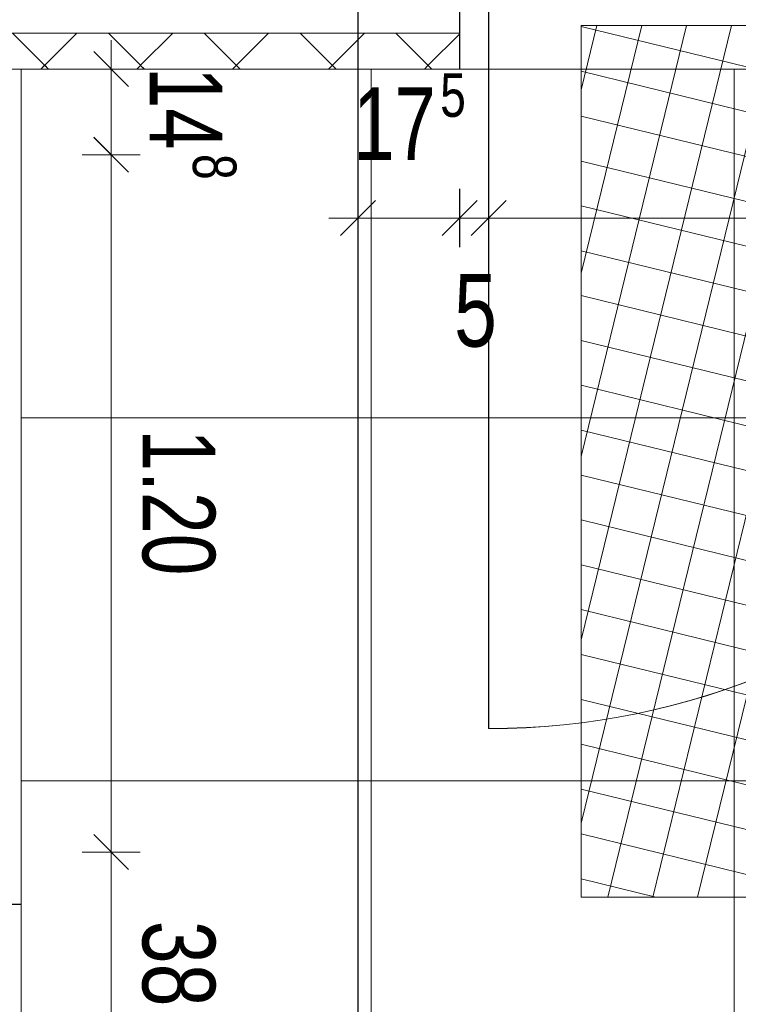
# Model space of a CAD drawing. Extents: x 229 to 926, y 37 to 878.
# Tile 34 of 194: x 491 to 516, y 131 to 165. Entities that reach past the tile are written whole.
import ezdxf
from ezdxf.lldxf.tags import DXFTag

# ---------------------------------------------------------------- set-up
doc = ezdxf.new("R2010")
doc.units = 0
doc.layers.get('0').update_dxf_attribs({"lineweight": 13})
doc.layers.add('A_BI_Innenwand', color=7, linetype='Continuous', lineweight=18, true_color=0x80ff80, plot=False)
doc.layers.add('A_BI_Tuer', color=7, linetype='Continuous', lineweight=18, true_color=0xbdbbbb, plot=False)
for name, color, linetype, lineweight in [('Axen', 7, 'Continuous', 25), ('Axen-A03ENJ5PI0', 7, 'Continuous', 25), ('Bewegungsfläche', 7, 'Continuous', 25), ('Deckenspiegel', 7, 'Continuous', 25), ('Fullfläche', 7, 'Continuous', 25), ('Fullfläche-A03ENJ5QI0', 7, 'Continuous', 25), ('Maßlinien', 7, 'Continuous', 25), ('Maßlinien-A03ENJ5WI0', 7, 'Continuous', 25), ('Treppen', 7, 'Continuous', 25), ('Treppen-A03ENJ5SI0', 7, 'Continuous', 25), ('Türen', 7, 'Continuous', 25), ('Türen-A03ENJ5UI0', 7, 'Continuous', 25), ('Wände', 7, 'Continuous', 25), ('Wände-A03ENJ5VI0', 7, 'Continuous', 25)]:
    doc.layers.add(name, color=color, linetype=linetype, lineweight=lineweight)
doc.styles.get("Standard").update_dxf_attribs({"font": 'arial.ttf'})
tags = doc.linetypes.add('ALL_S25', pattern=[0.001, 0, -0.001]).pattern_tags.tags
tags[6:7] = [DXFTag(74, 4), DXFTag(75, 0), DXFTag(340, '0'), DXFTag(46, 1.0), DXFTag(50, 0.0), DXFTag(44, 0.0), DXFTag(45, 0.0)]
tags[4:5] = [DXFTag(74, 4), DXFTag(75, 0), DXFTag(340, '0'), DXFTag(46, 1.0), DXFTag(50, 0.0), DXFTag(44, 0.0), DXFTag(45, 0.0)]
tags = doc.linetypes.add('ALL_S25-A03ENJ5XI0', pattern=[0.001, 0, -0.001]).pattern_tags.tags
tags[6:7] = [DXFTag(74, 4), DXFTag(75, 0), DXFTag(340, '0'), DXFTag(46, 1.0), DXFTag(50, 0.0), DXFTag(44, 0.0), DXFTag(45, 0.0)]
tags[4:5] = [DXFTag(74, 4), DXFTag(75, 0), DXFTag(340, '0'), DXFTag(46, 1.0), DXFTag(50, 0.0), DXFTag(44, 0.0), DXFTag(45, 0.0)]
tags = doc.linetypes.add('PUNKT2_S9', pattern=[0.001, 0, -0.001]).pattern_tags.tags
tags[6:7] = [DXFTag(74, 4), DXFTag(75, 0), DXFTag(340, '0'), DXFTag(46, 1.0), DXFTag(50, 0.0), DXFTag(44, 0.0), DXFTag(45, 0.0)]
tags[4:5] = [DXFTag(74, 4), DXFTag(75, 0), DXFTag(340, '0'), DXFTag(46, 1.0), DXFTag(50, 0.0), DXFTag(44, 0.0), DXFTag(45, 0.0)]
tags = doc.linetypes.add('PUNKT2_S9-A03ENJ5YI0', pattern=[0.001, 0, -0.001]).pattern_tags.tags
tags[6:7] = [DXFTag(74, 4), DXFTag(75, 0), DXFTag(340, '0'), DXFTag(46, 1.0), DXFTag(50, 0.0), DXFTag(44, 0.0), DXFTag(45, 0.0)]
tags[4:5] = [DXFTag(74, 4), DXFTag(75, 0), DXFTag(340, '0'), DXFTag(46, 1.0), DXFTag(50, 0.0), DXFTag(44, 0.0), DXFTag(45, 0.0)]

# ---------------------------------------------------------------- blocks, each defined once
blk = doc.blocks.new('Referenz-A03ENJ5LI0', base_point=(255.728, 65.704))
at = {"layer": 'Axen', "color": 0, "linetype": 'ALL_S25', "lineweight": -2, "ltscale": 0.13}
blk.add_line((502.834, 66.032), (502.834, 801.546), dxfattribs=at)
at = {"layer": 'Bewegungsfläche', "color": 0, "lineweight": -2}
for p, q in [((510.514, 162.134), (511.055, 164.346)), ((510.514, 155.823), (512.599, 164.346)), ((510.514, 149.512), (514.144, 164.346)), ((510.514, 143.201), (515.688, 164.346)), ((510.514, 136.89), (517.232, 164.346)), ((510.514, 134.346), (510.514, 164.346)), ((510.514, 164.346), (540.514, 164.346)), ((510.514, 164.315), (540.514, 156.975)), ((511.436, 134.346), (518.776, 164.346)), ((512.98, 134.346), (520.321, 164.346)), ((514.524, 134.346), (521.865, 164.346)), ((510.514, 162.771), (540.514, 155.43)), ((510.514, 161.227), (540.514, 153.886)), ((510.514, 159.682), (540.514, 152.342)), ((510.514, 158.138), (540.514, 150.798)), ((510.514, 156.594), (540.514, 149.253)), ((510.514, 155.05), (540.514, 147.709)), ((510.514, 153.505), (540.514, 146.165)), ((510.514, 151.961), (540.514, 144.621)), ((510.514, 150.417), (540.514, 143.076)), ((510.514, 148.873), (540.514, 141.532)), ((510.514, 147.329), (540.514, 139.988)), ((510.514, 145.784), (540.514, 138.444)), ((510.514, 144.24), (540.514, 136.899)), ((510.514, 142.696), (540.514, 135.355)), ((510.514, 141.152), (538.327, 134.346)), ((510.514, 139.607), (532.016, 134.346)), ((510.514, 138.063), (525.705, 134.346)), ((510.514, 136.519), (519.393, 134.346)), ((510.514, 134.975), (513.082, 134.346)), ((540.514, 134.346), (510.514, 134.346))]:
    blk.add_line(p, q, dxfattribs=at)
at = {"layer": 'Fullfläche', "color": 0, "lineweight": -2}
for p, q in [((490.939, 164.083), (492.043, 162.978)), ((493.154, 164.083), (492.05, 162.978)), ((494.239, 164.083), (495.343, 162.977)), ((496.454, 164.083), (495.35, 162.977)), ((497.539, 164.083), (498.643, 162.977)), ((499.755, 164.082), (498.65, 162.977)), ((500.839, 164.082), (501.943, 162.976)), ((503.055, 164.082), (501.95, 162.976)), ((504.139, 164.082), (505.243, 162.976)), ((506.334, 164.061), (505.25, 162.976)), ((492.043, 162.975), (491.915, 162.846)), ((492.05, 162.975), (492.178, 162.846)), ((495.343, 162.974), (495.215, 162.846)), ((495.35, 162.974), (495.478, 162.846)), ((498.643, 162.974), (498.516, 162.846)), ((498.65, 162.974), (498.777, 162.846)), ((501.943, 162.973), (501.816, 162.846)), ((501.95, 162.973), (502.077, 162.846)), ((505.243, 162.973), (505.117, 162.846)), ((505.25, 162.973), (505.376, 162.846))]:
    blk.add_line(p, q, dxfattribs=at)
at = {"layer": 'Maßlinien', "color": 0, "lineweight": -2}
for p, q in [((494.334, 162.846), (494.334, 163.846)), ((494.934, 162.246), (493.734, 163.446)), ((494.334, 162.846), (493.334, 162.846)), ((494.334, 162.846), (495.334, 162.846)), ((494.334, 159.896), (494.334, 162.846)), ((494.934, 159.296), (493.734, 160.496)), ((494.334, 159.896), (493.334, 159.896)), ((494.334, 159.896), (495.334, 159.896)), ((494.334, 135.896), (494.334, 159.896)), ((502.834, 157.719), (502.834, 158.719)), ((506.334, 157.719), (506.334, 158.719)), ((507.334, 157.719), (507.334, 158.719)), ((502.234, 157.119), (503.434, 158.319)), ((505.734, 157.119), (506.934, 158.319)), ((506.734, 157.119), (507.934, 158.319)), ((502.834, 157.719), (501.834, 157.719)), ((502.834, 157.719), (502.834, 156.719)), ((502.834, 157.719), (506.334, 157.719)), ((506.334, 157.719), (506.334, 156.719)), ((506.334, 157.719), (506.469, 157.719)), ((506.469, 157.719), (507.334, 157.719)), ((507.334, 157.719), (507.334, 156.719)), ((507.334, 157.719), (532.534, 157.719)), ((494.934, 135.296), (493.734, 136.496)), ((494.334, 135.896), (493.334, 135.896)), ((494.334, 135.896), (495.334, 135.896)), ((494.334, 128.296), (494.334, 135.896))]:
    blk.add_line(p, q, dxfattribs=at)
at = {"layer": 'Treppen', "color": 0, "linetype": 'PUNKT2_S9', "lineweight": -2, "ltscale": 0.13}
for p, q in [((491.234, 134.096), (414.234, 134.096)), ((491.234, 101.346), (491.234, 134.096))]:
    blk.add_line(p, q, dxfattribs=at)
at = {"layer": 'Türen', "color": 0, "lineweight": -2}
blk.add_line((507.334, 165.346), (507.334, 140.146), dxfattribs=at)
blk.add_ellipse((507.334, 165.346), major_axis=(0, -25.2), ratio=1, start_param=0, end_param=1.570796, dxfattribs=at)
at = {"layer": 'Wände', "color": 0, "lineweight": -2}
for p, q in [((506.334, 162.846), (506.334, 165.346)), ((506.334, 164.082), (381.634, 164.097)), ((382.433, 162.846), (506.334, 162.846))]:
    blk.add_line(p, q, dxfattribs=at)
at = {"layer": 'Maßlinien', "color": 0, "lineweight": -2, "attachment_point": 1}
for s, insert, char_height, rotation in [('{\\W0.73;\\fArial;14}', (498.166, 162.912), 2.5, 270), ('{\\W0.76;\\fArial;5}', (505.662, 162.701), 1.5, 0), ('{\\W0.73;\\fArial;17}', (502.674, 162.219), 2.5, 0), ('{\\W0.76;\\fArial;8}', (498.649, 159.924), 1.5, 270), ('{\\W0.76;\\fArial;5}', (506.14, 155.793), 2.5, 0), ('{\\W0.74;\\fArial;1.20}', (497.916, 150.446), 2.5, 270), ('{\\W0.76;\\fArial;38}', (497.918, 133.531), 2.5, 270)]:
    blk.add_mtext(s, dxfattribs=dict(at, insert=insert, char_height=char_height, rotation=rotation))
blk = doc.blocks.new('Referenz-A03ENJ62I0', base_point=(255.728, 65.706))
at = {"layer": 'Axen-A03ENJ5PI0', "color": 0, "linetype": 'ALL_S25-A03ENJ5XI0', "lineweight": -2, "ltscale": 0.13}
blk.add_line((502.833, 66.032), (502.833, 801.546), dxfattribs=at)
at = {"layer": 'Deckenspiegel', "color": 0, "lineweight": -2}
for p, q in [((491.233, 101.348), (491.233, 162.847)), ((491.233, 162.847), (552.833, 162.847)), ((503.284, 101.348), (503.283, 162.847)), ((515.784, 101.348), (515.783, 162.847)), ((491.233, 150.847), (552.833, 150.847)), ((491.233, 138.347), (552.833, 138.347))]:
    blk.add_line(p, q, dxfattribs=at)
at = {"layer": 'Fullfläche-A03ENJ5QI0', "color": 0, "lineweight": -2}
for p, q in [((490.939, 164.085), (492.043, 162.979)), ((493.154, 164.085), (492.05, 162.979)), ((494.239, 164.084), (495.343, 162.979)), ((496.454, 164.084), (495.35, 162.979)), ((497.539, 164.084), (498.643, 162.978)), ((499.754, 164.084), (498.649, 162.978)), ((500.838, 164.084), (501.943, 162.978)), ((503.054, 164.083), (501.95, 162.978)), ((504.138, 164.083), (505.243, 162.977)), ((506.334, 164.062), (505.249, 162.977)), ((492.043, 162.976), (491.914, 162.847)), ((492.05, 162.976), (492.178, 162.847)), ((495.343, 162.975), (495.215, 162.847)), ((495.35, 162.975), (495.477, 162.847)), ((498.643, 162.975), (498.515, 162.847)), ((498.649, 162.975), (498.777, 162.847)), ((501.943, 162.974), (501.816, 162.847)), ((501.95, 162.974), (502.076, 162.847)), ((505.243, 162.974), (505.117, 162.847)), ((505.249, 162.974), (505.376, 162.847))]:
    blk.add_line(p, q, dxfattribs=at)
at = {"layer": 'Maßlinien-A03ENJ5WI0', "color": 0, "lineweight": -2}
for p, q in [((494.333, 162.847), (494.333, 163.847)), ((494.934, 162.247), (493.734, 163.447)), ((494.333, 162.847), (493.333, 162.847)), ((494.333, 162.847), (495.333, 162.847)), ((494.333, 159.897), (494.333, 162.847)), ((494.934, 159.297), (493.734, 160.497)), ((494.333, 159.897), (493.333, 159.897)), ((494.333, 159.897), (495.333, 159.897)), ((494.333, 135.897), (494.333, 159.897)), ((502.833, 157.72), (502.833, 158.72)), ((506.333, 157.72), (506.333, 158.72)), ((507.333, 157.72), (507.333, 158.72)), ((502.233, 157.121), (503.433, 158.32)), ((505.733, 157.121), (506.934, 158.32)), ((506.733, 157.121), (507.934, 158.32)), ((502.833, 157.72), (501.833, 157.72)), ((502.833, 157.72), (502.833, 156.72)), ((502.833, 157.72), (506.333, 157.72)), ((506.333, 157.72), (506.333, 156.72)), ((506.333, 157.72), (506.469, 157.72)), ((506.469, 157.72), (507.333, 157.72)), ((507.333, 157.72), (507.333, 156.72)), ((507.333, 157.72), (532.533, 157.72)), ((494.934, 135.298), (493.734, 136.497)), ((494.333, 135.897), (493.333, 135.897)), ((494.333, 135.897), (495.333, 135.897)), ((494.333, 128.298), (494.333, 135.897))]:
    blk.add_line(p, q, dxfattribs=at)
at = {"layer": 'Treppen-A03ENJ5SI0', "color": 0, "linetype": 'PUNKT2_S9-A03ENJ5YI0', "lineweight": -2, "ltscale": 0.13}
for p, q in [((491.233, 134.098), (414.234, 134.098)), ((491.233, 101.348), (491.233, 134.098))]:
    blk.add_line(p, q, dxfattribs=at)
at = {"layer": 'Türen-A03ENJ5UI0', "color": 0, "lineweight": -2}
blk.add_line((507.333, 165.347), (507.333, 140.147), dxfattribs=at)
blk.add_ellipse((507.333, 165.347), major_axis=(0, -25.2), ratio=1, start_param=0, end_param=1.570796, dxfattribs=at)
at = {"layer": 'Wände-A03ENJ5VI0', "color": 0, "lineweight": -2}
for p, q in [((506.333, 162.847), (506.333, 165.347)), ((506.334, 164.083), (381.634, 164.098)), ((382.433, 162.847), (506.333, 162.847))]:
    blk.add_line(p, q, dxfattribs=at)
at = {"layer": 'Maßlinien-A03ENJ5WI0', "color": 0, "lineweight": -2, "attachment_point": 1}
for s, insert, char_height, rotation in [('{\\W0.73;\\fArial;14}', (498.166, 162.913), 2.49999, 270), ('{\\W0.76;\\fArial;5}', (505.662, 162.703), 1.5, 0), ('{\\W0.73;\\fArial;17}', (502.673, 162.22), 2.49999, 0), ('{\\W0.76;\\fArial;8}', (498.648, 159.925), 1.5, 270), ('{\\W0.76;\\fArial;5}', (506.14, 155.795), 2.49999, 0), ('{\\W0.74;\\fArial;1.20}', (497.916, 150.448), 2.49999, 270), ('{\\W0.76;\\fArial;38}', (497.918, 133.532), 2.49999, 270)]:
    blk.add_mtext(s, dxfattribs=dict(at, insert=insert, char_height=char_height, rotation=rotation))
blk = doc.blocks.new('Tür-A03ENJ8WI0', base_point=(507.327, 140.145))
at = {"color": 0, "linetype": 'ByBlock', "lineweight": -2, "ltscale": 0.18}
for p, q in [((507.327, 140.145), (507.327, 166.345)), ((532.527, 166.345), (532.527, 165.345))]:
    blk.add_line(p, q, dxfattribs=at)
blk.add_ellipse((507.327, 165.345), major_axis=(0, -25.2), ratio=1, start_param=0, end_param=1.570796, dxfattribs=at)
blk = doc.blocks.new('Wand-A03ENJ9II0', base_point=(381.627, 162.846))
at = {"color": 0, "linetype": 'ByBlock', "lineweight": -2, "ltscale": 0.18}
blk.add_line((385.627, 162.846), (506.334, 162.846), dxfattribs=at)
blk = doc.blocks.new('Wand-A03ENJGII0', base_point=(500.334, 162.846))
at = {"color": 0, "linetype": 'ByBlock', "lineweight": -2, "ltscale": 0.18}
for p, q in [((500.334, 169.345), (500.334, 167.845)), ((505.327, 169.345), (506.334, 169.345)), ((506.334, 169.345), (506.334, 162.846))]:
    blk.add_line(p, q, dxfattribs=at)

msp = doc.modelspace()

# ---------------------------------------------------------------- block references
at = {"color": 251, "lineweight": 13, "ltscale": 0.13, "true_color": 0x606060}
for name, p in [('Referenz-A03ENJ5LI0', (255.728, 65.704)), ('Referenz-A03ENJ62I0', (255.728, 65.706))]:
    msp.add_blockref(name, p, dxfattribs=at)
at = {"layer": 'A_BI_Innenwand', "ltscale": 0.18}
for name, p in [('Wand-A03ENJGII0', (500.334, 162.846)), ('Wand-A03ENJ9II0', (381.627, 162.846))]:
    msp.add_blockref(name, p, dxfattribs=at)
at = {"layer": 'A_BI_Tuer', "ltscale": 0.18}
msp.add_blockref('Tür-A03ENJ8WI0', (507.327, 140.145), dxfattribs=at)

doc.saveas('drawing.dxf')
